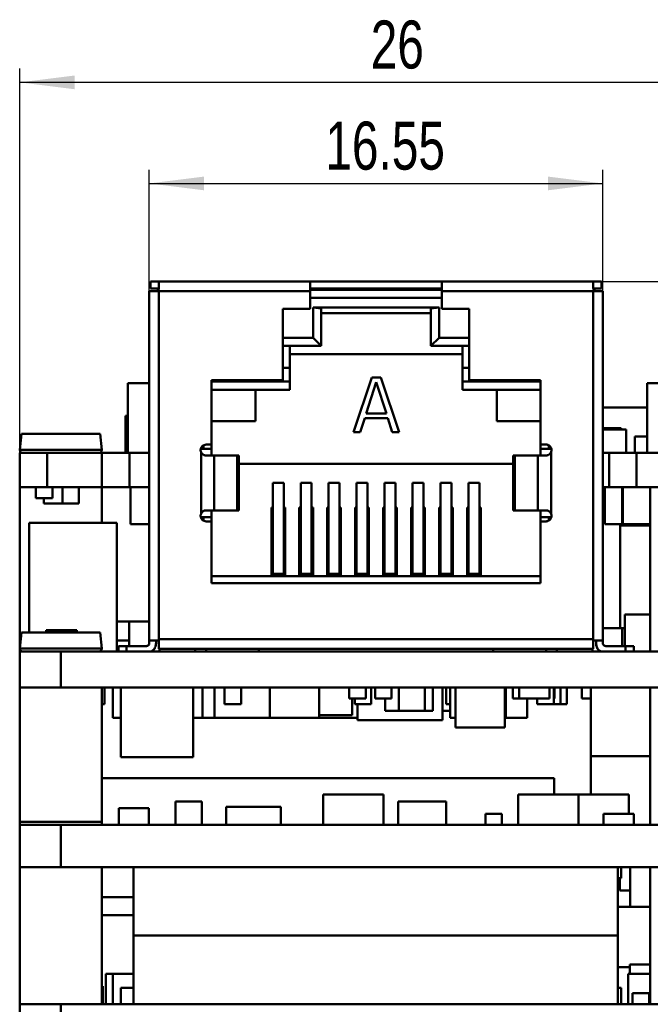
# Model space of a CAD drawing. Header units: millimetres. Extents: x 2 to 208, y 2 to 146.
# Tile 4 of 13: x 55 to 78, y 59 to 95. Entities that reach past the tile are written whole.
import ezdxf

# ---------------------------------------------------------------- set-up
doc = ezdxf.new("R2010")
doc.units = ezdxf.units.MM
doc.header["$LTSCALE"] = 0.5
doc.layers.add('DIM', color=82, linetype='Continuous')
doc.layers.add('SOL', color=7, linetype='Continuous', lineweight=50)
doc.styles.add('SLDTEXTSTYLE4', font='ARIALNI.TTF', dxfattribs={"width": 0.87})
doc.styles.add('SLDTEXTSTYLE5', font='ARIALN.TTF', dxfattribs={"width": 0.87})
doc.dimstyles.new('SLDDIMSTYLE0', dxfattribs={"dimtxt": 1.75, "dimasz": 2, "dimexe": 0, "dimexo": 0.0625, "dimgap": 0.4375, "dimtad": 2, "dimrnd": 1e-09, "dimzin": 12, "dimdsep": 46, "dimtxsty": 'SLDTEXTSTYLE4', "dimsah": 1, "dimcen": 0.09, "dimadec": 0, "dimazin": 3, "dimtfac": 1, "dimtofl": 0, "dimtmove": 0, "dimatfit": 3, "dimfxl": 1, "dimfrac": 2, "dimtolj": 1, "dimtzin": 12, "dimarcsym": 0})
doc.dimstyles.new('SLDDIMSTYLE1', dxfattribs={"dimtxt": 1.75, "dimasz": 2, "dimexe": 0, "dimexo": 0.0625, "dimgap": 0.4375, "dimtad": 2, "dimdec": 1, "dimrnd": 1e-09, "dimzin": 12, "dimdsep": 46, "dimtxsty": 'SLDTEXTSTYLE4', "dimsah": 1, "dimcen": 0.09, "dimadec": 0, "dimazin": 3, "dimtfac": 1, "dimtofl": 0, "dimtmove": 0, "dimatfit": 3, "dimfxl": 1, "dimfrac": 2, "dimtolj": 1, "dimtzin": 12, "dimarcsym": 0})

# ---------------------------------------------------------------- blocks, each defined once
blk = doc.blocks.new('_D_1')
at = {"layer": 'DIM'}
for p, q in [((76.592, 85.41), (86.267, 85.41)), ((85.767, 49.796), (85.767, 85.41)), ((79.767, 49.796), (86.267, 49.796))]:
    blk.add_line(p, q, dxfattribs=at)
for points in [[(85.767, 85.41), (85.517, 83.41), (86.017, 83.41)], [(85.767, 49.796), (86.017, 51.796), (85.517, 51.796)]]:
    blk.add_solid(points, dxfattribs=at)
at = {"layer": 'DIM', "insert": (83.511, 65.069), "char_height": 1.75, "attachment_point": 1, "rotation": 90, "style": 'SLDTEXTSTYLE5'}
blk.add_mtext('35.6', dxfattribs=at)
blk = doc.blocks.new('_D_2')
at = {"layer": 'DIM'}
for p, q in [((60.092, 85.06), (60.092, 89.487)), ((76.642, 85.06), (76.642, 89.487)), ((60.092, 88.987), (76.642, 88.987))]:
    blk.add_line(p, q, dxfattribs=at)
for points in [[(60.092, 88.987), (62.092, 88.737), (62.092, 89.237)], [(76.642, 88.987), (74.642, 89.237), (74.642, 88.737)]]:
    blk.add_solid(points, dxfattribs=at)
at = {"layer": 'DIM', "insert": (66.516, 91.242), "char_height": 1.75, "attachment_point": 1, "rotation": 360, "style": 'SLDTEXTSTYLE5'}
blk.add_mtext('16.55', dxfattribs=at)
blk = doc.blocks.new('_D_4')
at = {"layer": 'DIM'}
for p, q in [((76.592, 85.41), (92.367, 85.41)), ((91.867, 85.41), (91.867, 44.296)), ((75.667, 44.296), (92.367, 44.296))]:
    blk.add_line(p, q, dxfattribs=at)
for points in [[(91.867, 85.41), (91.617, 83.41), (92.117, 83.41)], [(91.867, 44.296), (92.117, 46.296), (91.617, 46.296)]]:
    blk.add_solid(points, dxfattribs=at)
at = {"layer": 'DIM', "insert": (89.611, 61.689), "char_height": 1.75, "attachment_point": 1, "rotation": 90, "style": 'SLDTEXTSTYLE5'}
blk.add_mtext('41.1', dxfattribs=at)
blk = doc.blocks.new('_D_7')
at = {"layer": 'DIM'}
for p, q in [((55.367, 59.047), (55.367, 93.174)), ((81.367, 59.047), (81.367, 93.174)), ((81.367, 92.674), (55.367, 92.674))]:
    blk.add_line(p, q, dxfattribs=at)
for points in [[(55.367, 92.674), (57.367, 92.424), (57.367, 92.924)], [(81.367, 92.674), (79.367, 92.924), (79.367, 92.424)]]:
    blk.add_solid(points, dxfattribs=at)
at = {"layer": 'DIM', "insert": (68.173, 94.93), "char_height": 1.75, "attachment_point": 1, "style": 'SLDTEXTSTYLE5'}
blk.add_mtext('26', dxfattribs=at)

msp = doc.modelspace()

# ---------------------------------------------------------------- linework, layer by layer
at = {"layer": 'SOL'}
for p, q in [((60.1419242, 85.410215), (60.1419243, 85.4102144)), ((60.6419242, 85.410215), (60.1419242, 85.410215)), ((60.1419242, 85.160215), (60.1419242, 85.410215)), ((60.1419242, 85.160215), (60.1419243, 85.1602144)), ((60.1419243, 85.4102144), (60.4419243, 85.4102144)), ((60.1419243, 85.4102144), (60.1419243, 85.1602144)), ((60.1419243, 85.1602144), (60.4419243, 85.1602144)), ((60.4419243, 85.4102144), (65.9669243, 85.4102144)), ((60.4419243, 85.1602144), (60.4419243, 85.4102144)), ((60.4419243, 85.1602144), (60.4419243, 85.1602144)), ((62.773275, 85.410215), (60.6419242, 85.410215)), ((62.9669242, 85.410215), (62.773275, 85.410215)), ((67.5669242, 85.410215), (62.9669242, 85.410215)), ((70.7669243, 85.4102144), (65.9669243, 85.4102144)), ((65.9669243, 85.1602144), (70.7669243, 85.1602144)), ((67.7605733, 85.410215), (67.5669242, 85.410215)), ((68.973275, 85.410215), (67.7605733, 85.410215)), ((68.973275, 85.160215), (67.7605733, 85.160215)), ((67.7669242, 85.1102151), (67.7669242, 85.148558)), ((67.7669242, 85.110215), (67.7669242, 85.1468176)), ((68.9669242, 85.1468176), (68.9669242, 85.110215)), ((69.1669242, 85.410215), (68.973275, 85.410215)), ((73.7669242, 85.410215), (69.1669242, 85.410215)), ((70.7669243, 85.4102144), (76.2919243, 85.4102144)), ((70.7669243, 85.1602144), (70.7669243, 85.4102144)), ((70.7669243, 85.1602144), (70.7669243, 84.8102144)), ((73.9605733, 85.410215), (73.7669242, 85.410215)), ((76.0919242, 85.410215), (73.9605733, 85.410215)), ((76.5919242, 85.410215), (76.0919242, 85.410215)), ((76.5919243, 85.4102144), (76.2919243, 85.4102144)), ((76.2919243, 85.1602144), (76.5919243, 85.1602144)), ((76.5919242, 85.410215), (76.5919243, 85.4102144)), ((76.5919243, 85.4102144), (76.5919243, 85.1602144)), ((60.0919242, 85.0602149), (60.0919243, 85.0602144)), ((60.0919242, 74.9102149), (60.0919242, 85.0602149)), ((60.0919243, 85.0602144), (60.0919243, 72.3102144)), ((60.3955469, 85.0602149), (60.1769492, 85.0602149)), ((60.3419242, 85.0602149), (60.3419243, 85.0602144)), ((60.3419243, 85.0602144), (60.3419243, 85.0602144)), ((60.4419243, 85.0602168), (60.412635, 85.0895037)), ((60.4419216, 85.0602168), (60.4419216, 72.3602144)), ((60.4419216, 85.0602168), (65.9669243, 85.0602168)), ((70.7669243, 85.110215), (65.9669243, 85.110215)), ((70.7669243, 85.1102144), (65.9669243, 85.1102144)), ((65.9669243, 84.4102144), (65.9669243, 85.0602152)), ((65.9669243, 84.8102144), (70.7669243, 84.8102144)), ((67.7669242, 85.110215), (67.7669242, 85.1102151)), ((70.7669243, 85.0602184), (70.7669243, 84.4102144)), ((70.7669243, 85.0602144), (76.2919269, 85.0602144)), ((70.7669243, 84.4102144), (70.7669243, 84.8102144)), ((76.2919248, 72.3602144), (76.2919248, 85.0602162)), ((76.3212137, 85.0895037), (76.2919269, 85.0602184)), ((76.3383015, 85.0602149), (76.5568992, 85.0602149)), ((76.3919242, 85.0602149), (76.3919243, 85.0602144)), ((76.3919243, 85.0602144), (76.3919243, 85.0602144)), ((76.6419243, 85.0602144), (76.6419242, 85.0602149)), ((76.6419243, 85.0602144), (76.6419243, 72.3102144)), ((66.0669243, 84.4602144), (70.6669243, 84.4602144)), ((66.0669243, 83.3602144), (66.0669243, 84.4602144)), ((66.3669243, 84.4227144), (66.0669243, 84.4602144)), ((66.3669243, 83.0602144), (66.3669243, 84.4227144)), ((70.6669243, 84.4602144), (70.3669243, 84.4227144)), ((70.3669243, 84.4227144), (70.3669243, 84.2602144)), ((70.3669243, 84.4227144), (70.3669243, 83.0602144)), ((70.6669243, 84.4602144), (70.6669243, 83.3602144)), ((64.9669243, 81.8102144), (64.9669243, 84.4102144)), ((64.9669243, 84.4102144), (65.9669243, 84.4102144)), ((70.3669243, 84.2602144), (66.3669243, 84.2602144)), ((70.3669243, 83.0602144), (70.3669243, 84.2602144)), ((70.7669243, 84.4102144), (71.7669243, 84.4102144)), ((70.7669243, 84.4102144), (70.7669243, 84.4102144)), ((71.7669243, 84.4102144), (71.7669243, 81.8102144)), ((71.7669243, 83.3602144), (71.7669243, 84.4102144)), ((64.9669243, 83.3602144), (66.0669243, 83.3602144)), ((66.0669243, 83.3602144), (66.3669243, 83.0602144)), ((70.3669243, 83.0602144), (70.6669243, 83.3602144)), ((70.6669243, 83.3602144), (71.7669243, 83.3602144)), ((71.7669243, 83.3602144), (71.7669243, 82.2602144)), ((64.9669243, 83.0602144), (66.3669243, 83.0602144)), ((65.2169243, 83.0602146), (65.2169243, 82.2602146)), ((70.3669243, 83.0602144), (71.7669243, 83.0602144)), ((71.5169242, 83.0602144), (71.5169242, 81.4602144)), ((71.5169243, 83.0602146), (71.5169243, 82.2602146)), ((71.5169242, 82.7602149), (65.2169242, 82.7602149)), ((65.2169242, 82.7602148), (71.5169242, 82.7602148)), ((71.5169242, 82.7602148), (71.5169242, 82.7602149)), ((71.5169242, 81.4602148), (71.5169242, 82.7602148)), ((65.2169243, 82.2602146), (64.9669243, 82.2602146)), ((64.9669243, 82.2602144), (65.2169243, 82.2602144)), ((65.2169243, 82.2602146), (65.2169243, 82.2602144)), ((65.2169243, 81.7602144), (65.2169243, 82.2602144)), ((71.5169243, 82.2602146), (71.5169243, 82.2602144)), ((71.7669243, 82.2602146), (71.5169243, 82.2602146)), ((71.5169243, 82.2602144), (71.5169243, 81.7602144)), ((71.5169243, 82.2602144), (71.7669243, 82.2602144)), ((71.7669243, 81.8102144), (71.7669243, 82.2602144)), ((68.2085909, 81.9102148), (67.5419242, 79.9102148)), ((68.2085909, 81.9102148), (68.5419242, 81.9102148)), ((68.5419242, 81.9102148), (69.2085908, 79.9102148)), ((60.0919242, 81.6952436), (59.3071235, 81.6952436)), ((59.3071235, 81.6952436), (59.3071235, 79.1552436)), ((62.3669243, 81.8102144), (64.9669243, 81.8102144)), ((62.3669243, 79.4602144), (62.3669243, 81.8102144)), ((62.3669243, 81.7602144), (65.2169243, 81.7602144)), ((65.2169243, 81.4602144), (65.2169243, 81.7602144)), ((68.0002576, 80.5910659), (68.3752575, 81.7400021)), ((68.3752575, 81.7400021), (68.7502576, 80.5910659)), ((71.5169243, 81.7602144), (71.5169243, 81.4602144)), ((71.5169243, 81.7602144), (74.3669243, 81.7602144)), ((71.7669243, 81.8102144), (74.3669243, 81.8102144)), ((71.7669243, 81.8102144), (71.7669243, 81.8102144)), ((74.3669243, 81.8102144), (74.3669243, 79.4602144)), ((74.3669243, 81.7602144), (74.3669243, 81.8102144)), ((74.3669243, 79.4602144), (74.3669243, 81.7602144)), ((78.2555245, 79.1552436), (78.2555245, 81.6952436)), ((80.8971245, 81.6952436), (78.2555245, 81.6952436)), ((62.3669243, 81.4602144), (65.2169243, 81.4602144)), ((63.9669242, 80.3102147), (63.9669242, 81.4602147)), ((71.5169243, 81.4602144), (71.5169242, 81.4602148)), ((71.5169243, 81.4602144), (74.3669243, 81.4602144)), ((72.7669242, 80.3102148), (72.7669242, 81.4602148)), ((72.7669242, 81.4602147), (72.7669242, 80.3102147)), ((59.227122, 80.5052435), (59.3071235, 80.5052435)), ((59.227122, 80.5052435), (59.227122, 79.1552436)), ((68.7502576, 80.5910659), (68.0002576, 80.5910659)), ((78.2555245, 80.8152429), (76.6419243, 80.8152429)), ((62.3669242, 80.3102147), (63.9669242, 80.3102147)), ((67.9585909, 80.4208531), (67.7919242, 79.9102148)), ((67.9585909, 80.4208531), (68.7919242, 80.4208531)), ((68.7919242, 80.4208531), (68.9585908, 79.9102148)), ((72.7669242, 80.3102147), (72.7669242, 80.3102148)), ((72.7669242, 80.3102147), (74.3669242, 80.3102147)), ((55.4281664, 79.8552436), (55.3764357, 79.2639592)), ((58.3056823, 79.8552436), (55.4281664, 79.8552436)), ((58.357413, 79.2639592), (58.3056823, 79.8552436)), ((67.5419242, 79.9102148), (67.7919242, 79.9102148)), ((68.9585908, 79.9102148), (69.2085908, 79.9102148)), ((77.3057252, 80.0552444), (76.6419243, 80.0552444)), ((77.4859257, 80.0052445), (76.6419243, 80.0052445)), ((77.3057252, 80.0552444), (77.3057252, 80.0052445)), ((77.4859257, 80.0052445), (77.4859257, 79.1552436)), ((77.8059255, 79.7552424), (78.2555245, 79.7552424)), ((77.8059255, 79.7552424), (77.8059255, 79.1552436)), ((62.0669243, 79.3102144), (62.0669243, 79.4334195)), ((62.1669243, 79.4602144), (62.3669243, 79.4602144)), ((62.3669243, 79.4602144), (62.3669243, 79.3102144)), ((74.3669242, 79.0602144), (74.3669242, 79.4602144)), ((74.3669243, 79.4602144), (74.5669243, 79.4602144)), ((74.3669243, 79.4602144), (74.3669243, 79.4602144)), ((74.3669243, 79.4602144), (74.3669243, 79.3102144)), ((74.6669243, 79.3102144), (74.6669243, 79.4334195)), ((55.3669243, 79.1552436), (55.3669243, 77.9102144)), ((56.3669243, 79.1552436), (55.3669243, 79.1552436)), ((55.3764357, 79.2639592), (58.357413, 79.2639592)), ((56.3669243, 79.1552436), (56.3669243, 77.9102144)), ((58.3669243, 79.1552436), (56.3669243, 79.1552436)), ((58.3669243, 77.9102144), (58.3669243, 79.1552436)), ((58.3669243, 79.1552436), (59.3669243, 79.1552436)), ((59.3669243, 79.1552436), (59.3669243, 77.9102144)), ((60.1107547, 79.1552436), (59.3669243, 79.1552436)), ((61.9732752, 79.3102144), (62.0669243, 79.3102144)), ((61.9832609, 76.9393833), (61.9832609, 79.1810454)), ((62.0669243, 79.3102144), (62.3669243, 79.3102144)), ((62.1708292, 79.0602144), (62.1669243, 79.0602144)), ((62.2123774, 79.0602144), (62.1710219, 79.0602263)), ((62.2247423, 79.0602144), (62.2123774, 79.0602144)), ((63.0572945, 79.0602145), (62.2247423, 79.0602144)), ((62.3669242, 79.3102147), (62.3669242, 79.0602144)), ((62.3669243, 79.0602144), (62.4414939, 79.0602144)), ((62.4414939, 79.0602144), (62.4662238, 79.0602144)), ((63.298776, 79.0602145), (62.4662238, 79.0602144)), ((62.4662238, 77.0602144), (62.4662238, 79.0602144)), ((63.1169243, 79.0602145), (63.0572945, 79.0602145)), ((63.1169243, 79.0602146), (63.1169243, 79.0602145)), ((63.3669243, 79.0602146), (63.1169243, 79.0602146)), ((63.3669243, 79.0602145), (63.298776, 79.0602145)), ((63.298776, 77.0602145), (63.298776, 79.0602145)), ((63.3669243, 79.0602145), (63.3669243, 79.0602146)), ((63.3669243, 77.0602145), (63.3669243, 79.0602145)), ((73.3669243, 79.0602146), (73.3669243, 79.0602145)), ((73.6169243, 79.0602146), (73.3669243, 79.0602146)), ((73.3669243, 79.0602145), (73.4350727, 79.0602145)), ((73.3669243, 79.0602145), (73.3669243, 77.0602145)), ((73.4350727, 79.0602145), (74.2676249, 79.0602144)), ((73.4350727, 77.0602145), (73.4350727, 79.0602145)), ((73.6169243, 79.0602146), (73.6169243, 79.0602145)), ((73.6765541, 79.0602145), (73.6169243, 79.0602145)), ((74.5091064, 79.0602144), (73.6765541, 79.0602145)), ((74.2676249, 79.0602144), (74.2676249, 77.0602144)), ((74.2676249, 79.0602144), (74.2923548, 79.0602144)), ((74.2923548, 79.0602144), (74.3669243, 79.0602144)), ((74.3669242, 79.3102147), (74.3669242, 79.0602144)), ((74.3669243, 79.3102144), (74.3669242, 79.3102147)), ((74.3669243, 79.3102144), (74.6669243, 79.3102144)), ((74.5214713, 79.0602144), (74.5091064, 79.0602144)), ((74.5628268, 79.0602288), (74.5214713, 79.0602144)), ((74.5669243, 79.0602144), (74.5630198, 79.0602144)), ((74.6669243, 79.3102144), (74.7605735, 79.3102144)), ((74.7505878, 79.1810454), (74.7505878, 76.9393833)), ((74.7669243, 79.2602144), (74.7605735, 79.3102144)), ((76.6419243, 79.1552436), (76.8669243, 79.1552436)), ((76.8669243, 79.1552436), (76.8669243, 77.9102144)), ((77.8669243, 79.1552436), (76.8669243, 79.1552436)), ((77.8669243, 79.1552436), (77.8669243, 77.9102144)), ((79.8669243, 79.1552436), (77.8669243, 79.1552436)), ((73.3669243, 78.7602148), (63.3669243, 78.7602148)), ((63.3669243, 78.7602148), (73.3669243, 78.7602148)), ((73.3669243, 77.3602146), (73.3669243, 78.7602146)), ((64.5969242, 77.7143382), (64.5969242, 78.0607484)), ((64.5969242, 78.0607484), (64.5969243, 74.7409841)), ((64.5969242, 78.0607484), (64.9969242, 78.0607484)), ((64.9969243, 74.7409841), (64.9969242, 78.0607484)), ((65.6169242, 77.7143382), (65.6169242, 78.0607484)), ((65.6169242, 78.0607484), (65.6169243, 74.7409841)), ((65.6169242, 78.0607484), (66.0169242, 78.0607484)), ((66.0169243, 74.7409841), (66.0169242, 78.0607484)), ((66.6369242, 77.7143382), (66.6369242, 78.0607484)), ((66.6369242, 78.0607484), (66.6369243, 74.7409841)), ((66.6369242, 78.0607484), (67.0369242, 78.0607484)), ((67.0369243, 74.7409841), (67.0369242, 78.0607484)), ((67.6569242, 77.7143382), (67.6569242, 78.0607484)), ((67.6569242, 78.0607484), (67.6569243, 74.7409841)), ((67.6569242, 78.0607484), (68.0569242, 78.0607484)), ((68.0569243, 74.7409841), (68.0569242, 78.0607484)), ((68.6769242, 77.7143382), (68.6769242, 78.0607484)), ((68.6769242, 78.0607484), (68.6769243, 74.7409841)), ((68.6769242, 78.0607484), (69.0769242, 78.0607484)), ((69.0769243, 74.7409841), (69.0769242, 78.0607484)), ((69.6969242, 77.7143382), (69.6969242, 78.0607484)), ((69.6969242, 78.0607484), (69.6969243, 74.7409841)), ((69.6969242, 78.0607484), (70.0969242, 78.0607484)), ((70.0969243, 74.7409841), (70.0969242, 78.0607484)), ((70.7169242, 77.7143382), (70.7169242, 78.0607484)), ((70.7169242, 78.0607484), (70.7169243, 74.7409841)), ((70.7169242, 78.0607484), (71.1169242, 78.0607484)), ((71.1169243, 74.7409841), (71.1169242, 78.0607484)), ((71.7369242, 77.7143382), (71.7369242, 78.0607484)), ((71.7369242, 78.0607484), (71.7369243, 74.7409841)), ((71.7369242, 78.0607484), (72.1369242, 78.0607484)), ((72.1369243, 74.7409841), (72.1369242, 78.0607484)), ((55.3669243, 77.9102144), (55.3669243, 71.9102144)), ((55.3669243, 77.9102144), (56.3669243, 77.9102144)), ((55.9591216, 77.5102159), (55.9591216, 77.9102151)), ((56.3669243, 77.9102144), (58.3669243, 77.9102144)), ((56.5591204, 77.9102151), (56.5591204, 77.5102159)), ((56.9243239, 77.3102165), (56.9243239, 77.9102153)), ((57.5243227, 77.3102165), (57.5243227, 77.9102153)), ((58.3669243, 76.6102151), (58.3669243, 77.9102144)), ((58.3669243, 77.9102144), (59.3669243, 77.9102144)), ((59.3669243, 77.9102144), (60.1107547, 77.9102144)), ((59.4105241, 77.9102158), (59.4105241, 76.560216)), ((64.5969243, 74.6602145), (64.5969242, 77.7143382)), ((65.6169243, 74.6602145), (65.6169242, 77.7143382)), ((66.6369243, 74.6602145), (66.6369242, 77.7143382)), ((67.6569243, 74.6602145), (67.6569242, 77.7143382)), ((68.6769243, 74.6602145), (68.6769242, 77.7143382)), ((69.6969243, 74.6602145), (69.6969242, 77.7143382)), ((70.7169243, 74.6602145), (70.7169242, 77.7143382)), ((71.7369243, 74.6602145), (71.7369242, 77.7143382)), ((76.6419243, 77.9102144), (76.8669243, 77.9102144)), ((76.7079256, 77.9102158), (76.7079256, 76.560216)), ((76.8669243, 77.9102144), (77.8669243, 77.9102144)), ((77.346925, 76.5102153), (77.346925, 77.9102157)), ((77.368326, 77.9102158), (77.368326, 76.560216)), ((77.8669243, 77.9102144), (79.8669243, 77.9102144)), ((78.3669243, 77.9102144), (78.3669243, 71.9102144)), ((55.9591216, 77.5102159), (56.5591204, 77.5102159)), ((56.2425236, 77.3102165), (56.2425236, 77.5102159)), ((56.2425236, 77.3102165), (56.9243239, 77.3102165)), ((56.9243239, 77.3102165), (57.5243227, 77.3102165)), ((62.3669242, 77.0602144), (62.3669242, 76.8102147)), ((62.3669243, 77.0602144), (62.4414939, 77.0602144)), ((62.4414939, 77.0602144), (62.4662238, 77.0602144)), ((62.4662238, 77.0602144), (63.298776, 77.0602145)), ((63.298776, 77.0602145), (63.3669243, 77.0602145)), ((64.5469242, 77.1602148), (64.5969242, 77.1602148)), ((64.5469242, 77.1602148), (64.5469242, 74.6602148)), ((64.9969242, 77.1602148), (65.0469242, 77.1602148)), ((65.0469242, 77.1602148), (65.0469242, 74.6602145)), ((65.0469242, 77.1602148), (65.0469242, 74.6602148)), ((65.5669242, 77.1602148), (65.6169242, 77.1602148)), ((65.5669242, 77.1602148), (65.5669242, 74.6602148)), ((66.0169242, 77.1602148), (66.0669242, 77.1602148)), ((66.0669242, 77.1602148), (66.0669242, 74.6602145)), ((66.0669242, 77.1602148), (66.0669242, 74.6602148)), ((66.5869242, 77.1602148), (66.6369242, 77.1602148)), ((66.5869242, 77.1602148), (66.5869242, 74.6602148)), ((67.0369242, 77.1602148), (67.0869242, 77.1602148)), ((67.0869242, 77.1602148), (67.0869242, 74.6602145)), ((67.0869242, 77.1602148), (67.0869242, 74.6602148)), ((67.6069242, 77.1602148), (67.6569242, 77.1602148)), ((67.6069242, 77.1602148), (67.6069242, 74.6602148)), ((68.0569242, 77.1602148), (68.1069242, 77.1602148)), ((68.1069242, 77.1602148), (68.1069242, 74.6602145)), ((68.1069242, 77.1602148), (68.1069242, 74.6602148)), ((68.6269242, 77.1602148), (68.6769242, 77.1602148)), ((68.6269242, 77.1602148), (68.6269242, 74.6602148)), ((69.0769242, 77.1602148), (69.1269242, 77.1602148)), ((69.1269242, 77.1602148), (69.1269242, 74.6602145)), ((69.1269242, 77.1602148), (69.1269242, 74.6602148)), ((69.6469242, 77.1602148), (69.6969242, 77.1602148)), ((69.6469242, 77.1602148), (69.6469242, 74.6602148)), ((70.0969242, 77.1602148), (70.1469242, 77.1602148)), ((70.1469242, 77.1602148), (70.1469242, 74.6602145)), ((70.1469242, 77.1602148), (70.1469242, 74.6602148)), ((70.6669242, 77.1602148), (70.7169242, 77.1602148)), ((70.6669242, 77.1602148), (70.6669242, 74.6602148)), ((71.1169242, 77.1602148), (71.1669242, 77.1602148)), ((71.1669242, 77.1602148), (71.1669242, 74.6602145)), ((71.1669242, 77.1602148), (71.1669242, 74.6602148)), ((71.6869242, 77.1602148), (71.7369242, 77.1602148)), ((71.6869242, 77.1602148), (71.6869242, 74.6602148)), ((72.1369242, 77.1602148), (72.1869242, 77.1602148)), ((72.1869242, 77.1602148), (72.1869242, 74.6602145)), ((72.1869242, 77.1602148), (72.1869242, 74.6602148)), ((73.3669243, 77.0602146), (73.3669243, 77.0602145)), ((73.3669243, 77.0602145), (73.4350727, 77.0602145)), ((74.2676249, 77.0602144), (73.4350727, 77.0602145)), ((74.2676249, 77.0602144), (74.2923548, 77.0602144)), ((74.2923548, 77.0602144), (74.3669243, 77.0602144)), ((74.3669242, 77.0602144), (74.3669242, 76.8102147)), ((74.3669242, 76.6602144), (74.3669242, 77.0602144)), ((55.713326, 76.6102151), (58.9133272, 76.6102151)), ((55.713326, 72.6102144), (55.713326, 76.6102151)), ((58.9133272, 71.9102144), (58.9133272, 76.6102151)), ((59.4105241, 76.560216), (60.0919242, 76.560216)), ((62.3669242, 76.8102147), (61.9669242, 76.8102147)), ((61.9732752, 76.8102144), (62.0669243, 76.8102144)), ((62.3669243, 76.8102144), (62.0669243, 76.8102144)), ((62.0669243, 76.8102144), (62.0669243, 76.6870093)), ((62.3669243, 76.6602144), (62.1669243, 76.6602144)), ((62.1669243, 76.6602144), (62.1669243, 76.6602144)), ((62.3669243, 76.6602144), (62.1669243, 76.6602144)), ((62.3669242, 76.8102147), (62.3669243, 76.8102144)), ((62.3669243, 76.8102144), (62.3669243, 76.6602144)), ((62.3669243, 74.4102144), (62.3669243, 76.6602144)), ((62.3669243, 76.6602144), (62.3669243, 76.6602144)), ((74.3669242, 76.8102147), (74.3669243, 76.8102144)), ((74.7669242, 76.8102147), (74.3669242, 76.8102147)), ((74.6669243, 76.8102144), (74.3669243, 76.8102144)), ((74.3669243, 76.8102144), (74.3669243, 76.6602144)), ((74.3669243, 76.6602144), (74.3669243, 74.4102144)), ((74.5669243, 76.6602144), (74.3669243, 76.6602144)), ((74.3669243, 76.6602144), (74.3669243, 76.6602144)), ((74.5669243, 76.6602144), (74.3669243, 76.6602144)), ((74.3669243, 74.4102144), (74.3669243, 76.6602144)), ((74.5669243, 76.6602144), (74.5669243, 76.6602144)), ((74.6669243, 76.8102144), (74.6669243, 76.6870093)), ((74.6669243, 76.8102144), (74.7605735, 76.8102144)), ((74.7605735, 76.8102144), (74.7669243, 76.8602144)), ((76.7079256, 76.560216), (77.346925, 76.560216)), ((77.2669263, 72.7602152), (77.2669263, 76.5102153)), ((77.2669263, 76.5102153), (78.3669243, 76.5102153)), ((77.368326, 76.560216), (78.3669243, 76.560216)), ((60.0919242, 74.9102149), (60.0919242, 72.9102149)), ((64.5469242, 74.910215), (64.5969243, 74.910215)), ((64.5969243, 74.7409841), (64.5969243, 74.6602145)), ((64.5969243, 74.7409841), (64.9969243, 74.7409841)), ((64.9969243, 74.910215), (65.0469242, 74.910215)), ((64.9969243, 74.7409841), (64.9969243, 74.6602145)), ((65.5669242, 74.910215), (65.6169243, 74.910215)), ((65.6169243, 74.7409841), (65.6169243, 74.6602145)), ((65.6169243, 74.7409841), (66.0169243, 74.7409841)), ((66.0169243, 74.910215), (66.0669242, 74.910215)), ((66.0169243, 74.7409841), (66.0169243, 74.6602145)), ((66.5869242, 74.910215), (66.6369243, 74.910215)), ((66.6369243, 74.7409841), (66.6369243, 74.6602145)), ((66.6369243, 74.7409841), (67.0369243, 74.7409841)), ((67.0369243, 74.910215), (67.0869242, 74.910215)), ((67.0369243, 74.7409841), (67.0369243, 74.6602145)), ((67.6069242, 74.910215), (67.6569243, 74.910215)), ((67.6569243, 74.7409841), (67.6569243, 74.6602145)), ((67.6569243, 74.7409841), (68.0569243, 74.7409841)), ((68.0569243, 74.910215), (68.1069242, 74.910215)), ((68.0569243, 74.7409841), (68.0569243, 74.6602145)), ((68.6269242, 74.910215), (68.6769243, 74.910215)), ((68.6769243, 74.7409841), (68.6769243, 74.6602145)), ((68.6769243, 74.7409841), (69.0769243, 74.7409841)), ((69.0769243, 74.910215), (69.1269242, 74.910215)), ((69.0769243, 74.7409841), (69.0769243, 74.6602145)), ((69.6469242, 74.910215), (69.6969243, 74.910215)), ((69.6969243, 74.7409841), (69.6969243, 74.6602145)), ((69.6969243, 74.7409841), (70.0969243, 74.7409841)), ((70.0969243, 74.910215), (70.1469242, 74.910215)), ((70.0969243, 74.7409841), (70.0969243, 74.6602145)), ((70.6669242, 74.910215), (70.7169243, 74.910215)), ((70.7169243, 74.7409841), (70.7169243, 74.6602145)), ((70.7169243, 74.7409841), (71.1169243, 74.7409841)), ((71.1169243, 74.910215), (71.1669242, 74.910215)), ((71.1169243, 74.7409841), (71.1169243, 74.6602145)), ((71.6869242, 74.910215), (71.7369243, 74.910215)), ((71.7369243, 74.7409841), (71.7369243, 74.6602145)), ((71.7369243, 74.7409841), (72.1369243, 74.7409841)), ((72.1369243, 74.910215), (72.1869242, 74.910215)), ((72.1369243, 74.7409841), (72.1369243, 74.6602145)), ((64.5469242, 74.6602148), (62.3669242, 74.6602148)), ((62.3669243, 74.6602144), (74.3669243, 74.6602144)), ((74.3669243, 74.4102144), (62.3669243, 74.4102144)), ((74.3669243, 74.4102144), (62.3669243, 74.4102144)), ((64.5469242, 74.6602148), (64.5469243, 74.6602145)), ((65.0469243, 74.6602145), (64.5469243, 74.6602145)), ((65.0469242, 74.6602148), (65.0469243, 74.6602145)), ((65.5669242, 74.6602148), (65.0469242, 74.6602148)), ((65.5669242, 74.6602148), (65.5669243, 74.6602145)), ((66.0669243, 74.6602145), (65.5669243, 74.6602145)), ((66.0669242, 74.6602148), (66.0669243, 74.6602145)), ((66.5869242, 74.6602148), (66.0669242, 74.6602148)), ((66.5869242, 74.6602148), (66.5869243, 74.6602145)), ((67.0869243, 74.6602145), (66.5869243, 74.6602145)), ((67.0869242, 74.6602148), (67.0869243, 74.6602145)), ((67.6069242, 74.6602148), (67.0869242, 74.6602148)), ((67.6069242, 74.6602148), (67.6069243, 74.6602145)), ((68.1069243, 74.6602145), (67.6069243, 74.6602145)), ((68.1069242, 74.6602148), (68.1069243, 74.6602145)), ((68.6269242, 74.6602148), (68.1069242, 74.6602148)), ((68.6269242, 74.6602148), (68.6269243, 74.6602145)), ((69.1269243, 74.6602145), (68.6269243, 74.6602145)), ((69.1269242, 74.6602148), (69.1269243, 74.6602145)), ((69.6469242, 74.6602148), (69.1269242, 74.6602148)), ((69.6469242, 74.6602148), (69.6469243, 74.6602145)), ((70.1469243, 74.6602145), (69.6469243, 74.6602145)), ((70.1469242, 74.6602148), (70.1469243, 74.6602145)), ((70.6669242, 74.6602148), (70.1469242, 74.6602148)), ((70.6669242, 74.6602148), (70.6669243, 74.6602145)), ((71.1669243, 74.6602145), (70.6669243, 74.6602145)), ((71.1669242, 74.6602148), (71.1669243, 74.6602145)), ((71.6869242, 74.6602148), (71.1669242, 74.6602148)), ((71.6869242, 74.6602148), (71.6869243, 74.6602145)), ((72.1869243, 74.6602145), (71.6869243, 74.6602145)), ((72.1869242, 74.6602148), (72.1869243, 74.6602145)), ((74.3669242, 74.6602148), (72.1869242, 74.6602148)), ((74.3669243, 74.4102144), (74.3669243, 74.4102144)), ((59.3565259, 73.0102147), (58.9133272, 73.0102147)), ((59.3565259, 73.0102147), (59.3565259, 72.1102147)), ((59.3565259, 73.0102147), (60.0919242, 73.0102147)), ((77.4445245, 73.2602142), (77.4445245, 72.1102147)), ((78.3669243, 73.2602142), (77.4445245, 73.2602142)), ((55.4281664, 72.6102144), (55.3764357, 72.01893)), ((58.3056823, 72.6102144), (55.4281664, 72.6102144)), ((56.3353053, 72.6902152), (56.3353053, 72.6102144)), ((56.335313, 72.6902152), (56.3353053, 72.6902152)), ((56.335313, 72.6102144), (56.335313, 72.6902152)), ((57.4529257, 72.6902152), (56.335313, 72.6902152)), ((57.4529257, 72.6902152), (57.4529257, 72.6102144)), ((58.357413, 72.01893), (58.3056823, 72.6102144)), ((60.0919242, 72.7602149), (60.0919242, 72.9102149)), ((60.0919242, 72.9102149), (60.0919242, 72.9102149)), ((60.0919242, 72.7602149), (60.0919242, 72.7602148)), ((60.0919242, 72.7602148), (60.0919242, 72.3102148)), ((76.6419243, 72.7602152), (77.3445674, 72.7602152)), ((77.3445674, 72.7602152), (77.3445674, 72.1102147)), ((77.3445674, 72.7602152), (77.4445245, 72.7602152)), ((59.3565259, 72.3102136), (58.9133272, 72.3102136)), ((60.0919242, 72.3102148), (60.0919243, 72.3102147)), ((60.0919243, 72.3102147), (60.0919243, 72.2102147)), ((60.0919243, 72.3102146), (60.0919243, 72.2102146)), ((60.0919243, 72.3102146), (60.0919243, 72.3102144)), ((60.0919243, 72.2102146), (60.0919243, 72.2102147)), ((60.3419243, 72.3102146), (60.3419243, 72.2102146)), ((60.4419216, 72.3602144), (76.2919248, 72.3602144)), ((60.4419243, 72.3602144), (60.4419243, 72.3102144)), ((60.4419243, 72.3602144), (60.4419243, 72.2602144)), ((60.4419243, 72.0102144), (60.4419243, 72.2602144)), ((76.2919243, 72.3602144), (76.2919243, 72.3102144)), ((76.2919243, 72.3602144), (76.2919243, 72.3602144)), ((76.2919243, 72.3102144), (76.2919243, 72.3102144)), ((76.2919248, 72.3602144), (76.2919248, 72.3102144)), ((76.3919243, 72.2102147), (76.3919243, 72.3102147)), ((76.3919243, 72.3102146), (76.3919243, 72.2102146)), ((76.3919243, 72.2102146), (76.3919243, 72.2102147)), ((76.3919243, 72.2102147), (76.4100197, 72.1192427)), ((76.6419243, 72.2102146), (76.6419243, 72.3102146)), ((55.3669243, 71.9102144), (55.3669243, 70.5936359)), ((56.8669243, 71.9102144), (55.3669243, 71.9102144)), ((55.3764357, 72.01893), (58.357413, 72.01893)), ((56.8669243, 71.9102144), (56.8669243, 70.5936359)), ((61.7669242, 71.9102144), (56.8669243, 71.9102144)), ((58.9669243, 72.1102146), (58.9669243, 72.1102146)), ((58.9669243, 72.1102146), (58.9669243, 71.9102144)), ((58.9669243, 71.9102144), (58.9669243, 72.1102146)), ((59.9919243, 72.1102147), (59.2669243, 72.1102147)), ((59.2669243, 72.1102146), (59.9919243, 72.1102146)), ((59.2669243, 72.1102146), (59.2669243, 71.9102144)), ((59.9919243, 72.1102146), (59.9919243, 72.1102147)), ((60.4419243, 72.0102144), (76.2919243, 72.0102144)), ((60.4669243, 72.0102144), (60.4669243, 71.9102144)), ((61.7669243, 72.0102144), (61.7669243, 71.9102145)), ((61.7669243, 71.9102145), (61.7669243, 72.0102144)), ((61.7669243, 71.9102145), (61.7669243, 71.9102145)), ((61.7669243, 71.9102145), (62.1669243, 71.9102145)), ((62.1669243, 71.9102145), (62.1669243, 72.0102144)), ((74.5669243, 71.9102144), (62.1669243, 71.9102144)), ((64.0919243, 71.9102146), (64.0919243, 72.0102144)), ((72.6419243, 72.0102144), (72.6419243, 71.9102146)), ((74.5669243, 72.0102144), (74.5669243, 71.9102145)), ((74.5669243, 71.9102146), (74.5669243, 72.0102144)), ((74.5669243, 71.9102145), (74.9669243, 71.9102145)), ((74.5669243, 71.9102145), (74.5669243, 71.9102145)), ((74.9669243, 71.9102145), (74.9669243, 72.0102144)), ((79.8669243, 71.9102144), (74.9669243, 71.9102144)), ((76.2669243, 71.9102144), (76.2669243, 72.0102144)), ((76.404264, 72.1180978), (76.404264, 72.1180977)), ((76.7419243, 72.1102147), (76.7419243, 72.1102146)), ((77.4669243, 72.1102147), (76.7419243, 72.1102147)), ((76.7419243, 72.1102146), (77.4669243, 72.1102146)), ((77.4669243, 71.9102144), (77.4669243, 72.1102146)), ((77.7669243, 72.1102146), (77.7669243, 72.1102146)), ((77.7669243, 71.9102144), (77.7669243, 72.1102146)), ((55.3669243, 70.5936359), (55.3669243, 65.5936359)), ((55.3669243, 70.5936359), (56.8669243, 70.5936359)), ((56.8669243, 70.5936359), (79.8669243, 70.5936359)), ((58.3669243, 65.5936359), (58.3669243, 70.5936359)), ((58.4603657, 70.5936368), (58.4603657, 69.993638)), ((58.7599207, 70.5936369), (58.7599207, 69.4936366)), ((59.0531281, 68.0536377), (59.0531281, 70.5936377)), ((61.6947281, 70.5936377), (61.6947281, 68.0536377)), ((62.0313217, 70.5936369), (62.0313217, 69.4936366)), ((62.4743215, 70.5936369), (62.4743215, 69.4936366)), ((62.8425216, 69.993638), (62.8425216, 70.5936368)), ((63.4425204, 69.993638), (63.4425204, 70.5936368)), ((64.4969224, 70.5936369), (64.4969224, 69.4936366)), ((66.2969239, 69.4936366), (66.2969239, 70.5936369)), ((67.3891257, 70.1936373), (67.3891257, 70.5936365)), ((67.9891245, 70.5936365), (67.9891245, 70.1936373)), ((68.192322, 69.993638), (68.192322, 70.5936368)), ((68.328926, 70.1936373), (68.328926, 70.5936365)), ((68.9289248, 70.5936365), (68.9289248, 70.1936373)), ((69.1953222, 70.5936369), (69.1953222, 69.7436361)), ((70.1453228, 70.5936369), (70.1453228, 69.7436361)), ((70.4437252, 69.7436361), (70.4437252, 70.5936369)), ((70.7885249, 70.5936373), (70.7885249, 69.4036371)), ((70.9197234, 69.993638), (70.9197234, 70.5936368)), ((71.0673207, 70.5936369), (71.0673207, 69.4936366)), ((71.2595223, 70.5936373), (71.2595223, 69.1436376)), ((73.0595238, 70.5936373), (73.0595238, 69.1436376)), ((73.0993207, 70.5936369), (73.0993207, 69.4936366)), ((73.3581237, 70.1936373), (73.3581237, 70.5936365)), ((73.5907253, 70.5936365), (73.5907253, 70.1936373)), ((74.6907231, 70.5936365), (74.6907231, 70.1936373)), ((74.8471224, 69.993638), (74.8471224, 70.5936368)), ((74.8725245, 70.5936365), (74.8725245, 70.1936373)), ((75.101124, 69.993638), (75.101124, 70.5936368)), ((75.3297236, 69.993638), (75.3297236, 70.5936368)), ((75.8727263, 70.1936373), (75.8727263, 70.5936365)), ((76.2049258, 70.5936373), (76.2049258, 68.0936362)), ((78.3669243, 70.5936359), (78.3669243, 65.5936359)), ((67.3891257, 70.1936373), (67.9891245, 70.1936373)), ((67.4907259, 70.1936373), (67.4907259, 69.5936362)), ((67.5923232, 69.993638), (67.5923232, 70.1936373)), ((68.328926, 70.1936373), (68.9289248, 70.1936373)), ((68.6937261, 70.1936373), (68.6937261, 69.7436361)), ((73.3581237, 70.1936373), (73.5907253, 70.1936373)), ((73.5907253, 70.1936373), (74.6907231, 70.1936373)), ((73.8751235, 70.1936373), (73.8751235, 69.4936366)), ((74.2471236, 69.993638), (74.2471236, 70.1936373)), ((74.8471224, 70.1936373), (74.8725245, 70.1936373)), ((75.8727263, 70.1936373), (76.2049258, 70.1936373)), ((58.3669243, 69.993638), (58.4603657, 69.993638)), ((62.8425216, 69.993638), (63.4425204, 69.993638)), ((67.5923232, 69.993638), (68.192322, 69.993638)), ((67.688526, 69.4036371), (67.688526, 69.993638)), ((68.6937261, 69.7436361), (69.1953222, 69.7436361)), ((69.1953222, 69.7436361), (70.1453228, 69.7436361)), ((70.1453228, 69.7436361), (70.4437252, 69.7436361)), ((71.0673207, 69.7436361), (70.7885249, 69.7436361)), ((70.9197234, 69.993638), (71.0673207, 69.993638)), ((74.2471236, 69.993638), (74.8471224, 69.993638)), ((74.8471224, 69.993638), (75.101124, 69.993638)), ((75.101124, 69.993638), (75.3297236, 69.993638)), ((58.7599207, 69.4936366), (59.0531281, 69.4936366)), ((61.6947281, 69.4936366), (62.0313217, 69.4936366)), ((62.0313217, 69.4936366), (62.4743215, 69.4936366)), ((62.4743215, 69.4936366), (64.4969224, 69.4936366)), ((64.4969224, 69.4936366), (66.2969239, 69.4936366)), ((66.2969239, 69.5936362), (67.4907259, 69.5936362)), ((66.2969239, 69.4936366), (67.688526, 69.4936366)), ((67.688526, 69.4036371), (70.7885249, 69.4036371)), ((71.0673207, 69.4936366), (71.2595223, 69.4936366)), ((73.0595238, 69.4936366), (73.0993207, 69.4936366)), ((73.0993207, 69.4936366), (73.8751235, 69.4936366)), ((71.2595223, 69.1436376), (73.0595238, 69.1436376)), ((59.0531281, 68.0536377), (61.6947281, 68.0536377)), ((76.2049258, 68.0936369), (76.2049258, 66.6936362)), ((78.3669243, 68.0936362), (76.2049258, 68.0936362)), ((74.8627267, 67.293635), (58.3669243, 67.293635)), ((74.8627267, 67.293635), (74.8627267, 66.6936362)), ((68.6364498, 66.6936362), (66.4364492, 66.6936362)), ((66.4364492, 66.6936362), (66.4364492, 65.5936359)), ((68.6364498, 66.6936362), (68.6364498, 65.5936359)), ((75.7556439, 66.6936362), (73.5556432, 66.6936362)), ((73.5556432, 66.6936362), (73.5556432, 65.5936359)), ((77.5906557, 66.6936362), (75.7556439, 66.6936362)), ((75.7556439, 66.6936362), (75.7556439, 65.5936359)), ((77.5906557, 65.9936351), (77.5906557, 66.6936362)), ((77.5906569, 66.6936362), (77.5906557, 66.6936362)), ((77.5906569, 66.6936362), (77.5906573, 65.9936351)), ((58.9838108, 66.1936347), (60.0838086, 66.1936347)), ((58.9838108, 65.5936359), (58.9838108, 66.1936347)), ((60.0838086, 66.1936347), (60.0838086, 65.5936359)), ((61.0553075, 66.4436367), (61.0553075, 65.5936359)), ((62.0053081, 66.4436367), (61.0553075, 66.4436367)), ((62.0053081, 66.4436367), (62.0053081, 65.5936359)), ((62.8987918, 66.2436371), (62.8987918, 65.5936359)), ((64.8987929, 66.2436371), (62.8987918, 66.2436371)), ((64.8987929, 66.2436371), (64.8987929, 65.5936359)), ((70.9267269, 66.4436367), (69.1767278, 66.4436367)), ((69.1767278, 66.4436367), (69.1767278, 65.5936359)), ((70.9267269, 65.5936359), (70.9267269, 66.4436367)), ((72.9585421, 65.9936351), (72.3585433, 65.9936351)), ((72.3585433, 65.5936359), (72.3585433, 65.9936351)), ((72.9585421, 65.9936351), (72.9585421, 65.5936359)), ((77.7687375, 65.9936351), (76.6687397, 65.9936351)), ((76.6687397, 65.9936351), (76.6687397, 65.5936359)), ((77.7687375, 65.9936351), (77.7687375, 65.5936359)), ((56.8669243, 65.5936359), (55.3669243, 65.5936359)), ((55.3669243, 65.5936359), (55.3669243, 64.0473093)), ((55.3764357, 65.7023514), (58.357413, 65.7023514)), ((56.8669243, 65.5936359), (56.8669243, 64.0473093)), ((79.8669243, 65.5936359), (56.8669243, 65.5936359)), ((55.3669243, 64.0473093), (55.3669243, 59.0473093)), ((55.3669243, 64.0473093), (56.8669243, 64.0473093)), ((56.8669243, 64.0473093), (79.8669243, 64.0473093)), ((58.3669243, 59.0473093), (58.3669243, 64.0473093)), ((59.5169248, 61.5473102), (59.5169248, 64.0473113)), ((77.1889215, 64.0473113), (77.1889215, 61.5473102)), ((77.3044627, 64.0473102), (77.3044627, 63.647311)), ((77.630863, 64.0473107), (77.630863, 62.5973111)), ((78.3669243, 64.0473093), (78.3669243, 59.0473093)), ((77.1889215, 63.647311), (77.3044627, 63.647311)), ((77.2651184, 63.1973093), (77.2651184, 63.647311)), ((58.3669243, 62.9473103), (59.5169248, 62.9473103)), ((77.2651184, 63.1973093), (77.630863, 63.1973093)), ((77.1889215, 62.5973111), (77.630863, 62.5973111)), ((77.630863, 62.5973111), (78.3669243, 62.5973111)), ((58.3669243, 62.2973116), (59.5169248, 62.2973116)), ((59.5169248, 61.5473102), (77.1889215, 61.5473102)), ((59.5169248, 59.0473078), (59.5169248, 61.5473089)), ((77.1889215, 61.5473089), (59.5169248, 61.5473089)), ((77.1889215, 59.0473078), (77.1889215, 61.5473089)), ((77.6199263, 60.3973076), (77.1889215, 60.3973076)), ((77.6199263, 60.1473085), (77.6199263, 60.4973075)), ((78.3669243, 60.4973075), (77.6199263, 60.4973075)), ((58.5059229, 59.0473082), (58.5059229, 60.1473085)), ((58.7659246, 60.1473085), (58.5059229, 60.1473085)), ((59.5169248, 60.1473085), (58.7659246, 60.1473085)), ((58.7659246, 60.1473085), (58.7659246, 59.0473082)), ((77.5619222, 60.1473085), (77.5619222, 59.0473082)), ((78.3669243, 60.1473085), (77.5619222, 60.1473085)), ((58.4009231, 59.6973096), (58.3669243, 59.6973096)), ((58.4009231, 59.0473083), (58.4009231, 59.6973096)), ((59.0579223, 59.0473083), (59.0579223, 59.6473071)), ((59.5169248, 59.6473071), (59.0579223, 59.6473071)), ((77.3109248, 59.6473071), (77.1889215, 59.6473071)), ((77.3109248, 59.0473083), (77.3109248, 59.6473071)), ((77.7269248, 59.0473086), (77.7269248, 59.4473078)), ((78.3269236, 59.4473078), (77.7269248, 59.4473078)), ((78.3269236, 59.0473086), (78.3269236, 59.4473078)), ((55.3669243, 59.0473093), (56.8669243, 59.0473093)), ((55.3669243, 57.7959122), (55.3669243, 59.0473093)), ((56.8669243, 57.7959122), (56.8669243, 59.0473093)), ((79.8669243, 59.0473093), (56.8669243, 59.0473093))]:
    msp.add_line(p, q, dxfattribs=at)
for centre, start, end in [((76.3919243, 85.1602144), 195.2594952, 269.99999996), ((55.4760552, 79.2552436), 175, 270), ((58.2577935, 79.2552436), 270, 5), ((55.4760552, 72.0102144), 175, 270), ((58.2577935, 72.0102144), 270, 5)]:
    msp.add_arc(centre, 0.1, start, end, dxfattribs=at)
for points, knots in [([(60.4419243, 85.1602144), (60.4408399, 85.1490729), (60.4386698, 85.126778), (60.4219276, 85.097406), (60.399146, 85.07656), (60.3763419, 85.0655444), (60.3580721, 85.0610914), (60.3447027, 85.0601439), (60.3428779, 85.0601902), (60.3419243, 85.0602144)], [0, 0, 0, 0, 0.1568827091, 0.3139336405, 0.4645265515, 0.5946280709, 0.7173506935, 0.8522975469, 1, 1, 1, 1]), ([(60.4419243, 85.1602144), (60.4415978, 85.153586), (60.4409598, 85.1406384), (60.4351951, 85.1217787), (60.4260047, 85.1042936), (60.4171406, 85.0944879), (60.412635, 85.0895037)], [0, 0, 0, 0, 0.2579724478, 0.5039163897, 0.7478419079, 1, 1, 1, 1]), ([(67.7605733, 85.160215), (67.7627384, 85.1594397), (67.7664427, 85.1581131), (67.7667828, 85.1501335), (67.7669242, 85.1468176)], [0, 0, 0, 0, 0.5844463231, 1, 1, 1, 1]), ([(68.973275, 85.160215), (68.97111, 85.1594397), (68.9674056, 85.1581131), (68.9670655, 85.1501335), (68.9669242, 85.1468176)], [0, 0, 0, 0, 0.5844463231, 1, 1, 1, 1]), ([(76.3212137, 85.0895037), (76.3167081, 85.0944879), (76.307844, 85.1042936), (76.2986536, 85.1217787), (76.2928889, 85.1406384), (76.2922509, 85.153586), (76.2919243, 85.1602144)], [0, 0, 0, 0, 0.252158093, 0.4960836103, 0.7420275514, 1, 1, 1, 1]), ([(60.412635, 85.0895037), (60.4076508, 85.0849981), (60.3978451, 85.076134), (60.38036, 85.0669436), (60.3615003, 85.0611789), (60.3485527, 85.0605409), (60.3419243, 85.0602144)], [0, 0, 0, 0, 0.2521580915, 0.4960836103, 0.7420275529, 1, 1, 1, 1]), ([(76.3919243, 85.0602144), (76.385296, 85.0605409), (76.3723484, 85.0611789), (76.3534887, 85.0669436), (76.3360036, 85.076134), (76.3261979, 85.0849981), (76.3212137, 85.0895037)], [0, 0, 0, 0, 0.2579724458, 0.503916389, 0.7478419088, 1, 1, 1, 1]), ([(62.1669243, 79.0602144), (62.1478128, 79.0616802), (62.1100889, 79.0645737), (62.0564943, 79.0905499), (62.0108582, 79.1288839), (61.9924685, 79.1636421), (61.9832609, 79.1810454)], [0, 0, 0, 0, 0.2557751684, 0.5048704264, 0.7520894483, 1, 1, 1, 1]), ([(74.7505878, 79.1810454), (74.7413443, 79.163586), (74.7228813, 79.1287124), (74.6771254, 79.090402), (74.6235667, 79.0645437), (74.585972, 79.0616702), (74.5669243, 79.0602144)], [0, 0, 0, 0, 0.2487324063, 0.4968203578, 0.7450594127, 1, 1, 1, 1]), ([(61.9832609, 76.9393833), (61.9925044, 76.9568427), (62.0109674, 76.9917164), (62.0567233, 77.0300267), (62.110282, 77.0558851), (62.1478767, 77.0587585), (62.1669243, 77.0602144)], [0, 0, 0, 0, 0.2487324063, 0.4968203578, 0.7450594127, 1, 1, 1, 1]), ([(74.5669243, 77.0602144), (74.5860359, 77.0587485), (74.6237598, 77.0558551), (74.6773544, 77.0298788), (74.7229905, 76.9915449), (74.7413802, 76.9567867), (74.7505878, 76.9393833)], [0, 0, 0, 0, 0.2557751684, 0.5048704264, 0.7520894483, 1, 1, 1, 1]), ([(60.3419243, 72.2102146), (60.3363677, 72.1648682), (60.3252546, 72.0741756), (60.2619241, 71.9719915), (60.203546, 71.9373424), (60.1845221, 71.9260512)], [0, 0, 0, 0, 0.4026732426, 0.8053464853, 1, 1, 1, 1]), ([(76.2919243, 72.0102144), (76.2919243, 72.0154552), (76.2919243, 72.0259367), (76.2919243, 72.107178), (76.2919243, 72.207461), (76.2919243, 72.2816374), (76.2919243, 72.3102144)], [0, 0, 0, 0, 0.275733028, 0.5514660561, 0.8271990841, 1, 1, 1, 1]), ([(76.5730279, 71.9102144), (76.5455383, 71.9260588), (76.4783318, 71.9647951), (76.408283, 72.0737763), (76.3973772, 72.1647351), (76.3919243, 72.2102146)], [0, 0, 0, 0, 0.2570959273, 0.6285479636, 1, 1, 1, 1])]:
    msp.add_open_spline(points, degree=3, knots=knots, dxfattribs=at)
for points in [[(60.4419243, 85.4102144), (60.4419243, 85.4067405), (60.4419243, 85.3997927), (60.4419243, 85.3451228), (60.4419243, 85.2647482), (60.4419243, 85.195059), (60.4419243, 85.1602144)], [(65.9669243, 85.0602168), (65.9669243, 85.1060796), (65.9669243, 85.197805), (65.9669243, 85.3134948), (65.9669243, 85.3944314), (65.9669243, 85.4049534), (65.9669243, 85.4102144)], [(70.7669243, 85.4102144), (70.7669243, 85.4049533), (70.7669243, 85.3944312), (70.7669243, 85.313494), (70.7669243, 85.1978033), (70.7669243, 85.1060773), (70.7669243, 85.0602144)], [(76.2919243, 85.1602144), (76.2919243, 85.195059), (76.2919243, 85.2647482), (76.2919243, 85.3451228), (76.2919243, 85.3997927), (76.2919243, 85.4067405), (76.2919243, 85.4102144)], [(60.0919242, 85.0602149), (60.0956806, 85.0602149), (60.1031935, 85.0602149), (60.152364, 85.0602149), (60.1769492, 85.0602149)], [(60.3419243, 85.0602144), (60.3070797, 85.0602144), (60.2373905, 85.0602144), (60.1570159, 85.0602144), (60.102346, 85.0602144), (60.0953982, 85.0602144), (60.0919243, 85.0602144)], [(76.6419243, 85.0602144), (76.6384505, 85.0602144), (76.6315027, 85.0602144), (76.5768328, 85.0602144), (76.4964582, 85.0602144), (76.426769, 85.0602144), (76.3919243, 85.0602144)], [(76.5568992, 85.0602149), (76.5814844, 85.0602149), (76.6306549, 85.0602149), (76.6381678, 85.0602149), (76.6419242, 85.0602149)], [(61.9669243, 79.2602144), (61.9699307, 79.2864218), (61.9759433, 79.3388366), (62.0221931, 79.4049456), (62.0883021, 79.4511954), (62.1407169, 79.4572081), (62.1669243, 79.4602144)], [(74.5669243, 79.4602144), (74.5834056, 79.4590321), (74.6163681, 79.4566676), (74.6628042, 79.4379165), (74.7034141, 79.4092309), (74.7357088, 79.3712566), (74.7577976, 79.3265679), (74.7680648, 79.2779201), (74.7669028, 79.2278545), (74.7560262, 79.1966484), (74.7505878, 79.1810454)], [(61.9832609, 79.1810454), (61.9785173, 79.1938233), (61.9690303, 79.2193789), (61.9676263, 79.2466026), (61.9669243, 79.2602144)], [(62.1669243, 79.0602144), (62.2047809, 79.0602144), (62.280494, 79.0602144), (62.3381142, 79.0602144), (62.3669243, 79.0602144)], [(73.3669243, 78.7602146), (73.3669243, 78.7995257), (73.3669243, 78.8781479), (73.3669243, 78.9773114), (73.3669243, 79.0466862), (73.3669243, 79.0557051), (73.3669243, 79.0602146)], [(74.3669243, 79.0602144), (74.3957345, 79.0602144), (74.4533547, 79.0602144), (74.5290678, 79.0602144), (74.5669243, 79.0602144)], [(73.3669243, 77.0602146), (73.3669243, 77.064724), (73.3669243, 77.073743), (73.3669243, 77.1431178), (73.3669243, 77.2422812), (73.3669243, 77.3209035), (73.3669243, 77.3602146)], [(61.9669243, 76.8602144), (61.9676263, 76.8738262), (61.9690303, 76.9010498), (61.9785173, 76.9266055), (61.9832609, 76.9393833)], [(62.1669243, 77.0602144), (62.2047809, 77.0602144), (62.280494, 77.0602144), (62.3381142, 77.0602144), (62.3669243, 77.0602144)], [(74.3669243, 77.0602144), (74.3957345, 77.0602144), (74.4533547, 77.0602144), (74.5290678, 77.0602144), (74.5669243, 77.0602144)], [(74.7505878, 76.9393833), (74.7560262, 76.9237803), (74.7669028, 76.8925743), (74.7680648, 76.8425087), (74.7577976, 76.7938609), (74.7357088, 76.7491721), (74.7034141, 76.7111978), (74.6628042, 76.6825123), (74.6163681, 76.6637612), (74.5834056, 76.6613966), (74.5669243, 76.6602144)], [(62.1669243, 76.6602144), (62.1407169, 76.6632207), (62.0883021, 76.6692333), (62.0221931, 76.7154832), (61.9759433, 76.7815921), (61.9699307, 76.834007), (61.9669243, 76.8602144)], [(59.9919243, 72.1102147), (60.005028, 72.1117178), (60.0312354, 72.1147241), (60.0642899, 72.1378491), (60.0874148, 72.1709035), (60.0904211, 72.197111), (60.0919243, 72.2102147)], [(60.0919243, 72.2102146), (60.0904211, 72.1971108), (60.0874148, 72.1709034), (60.0642899, 72.1378489), (60.0312354, 72.114724), (60.005028, 72.1117177), (59.9919243, 72.1102146)], [(60.0919243, 72.3102144), (60.0971854, 72.3102144), (60.1077075, 72.3102144), (60.1886447, 72.3102144), (60.3043355, 72.3102144), (60.3960614, 72.3102144), (60.4419243, 72.3102144)], [(60.4419243, 72.3102144), (60.4419243, 72.2695858), (60.4419243, 72.1883288), (60.4419243, 72.0905767), (60.4419243, 72.0232001), (60.4419243, 72.0145429), (60.4419243, 72.0102144)], [(76.2919248, 72.3102144), (76.3377877, 72.3102144), (76.4295136, 72.3102144), (76.5452041, 72.3102144), (76.6261412, 72.3102144), (76.6366633, 72.3102144), (76.6419243, 72.3102144)], [(76.6419243, 72.2102147), (76.6434274, 72.197111), (76.6464337, 72.1709035), (76.6695587, 72.1378491), (76.7026132, 72.1147241), (76.7288206, 72.1117178), (76.7419243, 72.1102147)], [(76.7419243, 72.1102146), (76.7288206, 72.1117177), (76.7026132, 72.114724), (76.6695587, 72.1378489), (76.6464338, 72.1709034), (76.6434275, 72.1971108), (76.6419243, 72.2102146)], [(59.2669243, 72.1102147), (59.2276132, 72.1102147), (59.1489909, 72.1102147), (59.0498274, 72.1102147), (58.9804527, 72.1102147), (58.9714337, 72.1102147), (58.9669243, 72.1102146)], [(58.9669243, 72.1102146), (58.9714338, 72.1102146), (58.9804527, 72.1102146), (59.0498275, 72.1102146), (59.148991, 72.1102146), (59.2276132, 72.1102146), (59.2669243, 72.1102146)], [(77.7669243, 72.1102146), (77.7624148, 72.1102147), (77.7533959, 72.1102147), (77.6840211, 72.1102147), (77.5848576, 72.1102147), (77.5062354, 72.1102147), (77.4669243, 72.1102147)], [(77.4669243, 72.1102146), (77.5062354, 72.1102146), (77.5848576, 72.1102146), (77.6840211, 72.1102146), (77.7533959, 72.1102146), (77.7624148, 72.1102146), (77.7669243, 72.1102146)]]:
    msp.add_open_spline(points, degree=3, dxfattribs=at)

# ---------------------------------------------------------------- dimensions: what is measured, and where the dimension line sits
at = {"layer": 'DIM'}
dim = msp.add_linear_dim(base=(55.3669243, 92.6736801), p1=(81.3669248, 59.0473093), p2=(55.3669243, 59.0473093), dimstyle='SLDDIMSTYLE0', dxfattribs=at)
dim.commit()
dim.dimension.update_dxf_attribs({"geometry": '_D_7', "text_midpoint": (69.2691771, 92.6736801), "dimtype": 160})
for base, p1, p2, angle, dimstyle, picture, middle in [((76.6419244, 88.9866238), (60.0919243, 85.0602144), (76.6419243, 85.0602144), 359.99999979, 'SLDDIMSTYLE0', '_D_2', (68.9832593, 88.9866238)), ((91.8669243, 44.2959122), (76.5919243, 85.4102144), (75.6669243, 44.2959122), 90, 'SLDDIMSTYLE1', '_D_4', (91.8669243, 63.6076909)), ((85.7669243, 85.4102144), (79.7669243, 49.7959122), (76.5919243, 85.4102144), 90, 'SLDDIMSTYLE1', '_D_1', (85.7669243, 66.9882888))]:
    dim = msp.add_linear_dim(base=base, p1=p1, p2=p2, angle=angle, dimstyle=dimstyle, dxfattribs=at)
    dim.commit()
    dim.dimension.update_dxf_attribs({"geometry": picture, "text_midpoint": middle, "dimtype": 160})

doc.saveas('drawing.dxf')
